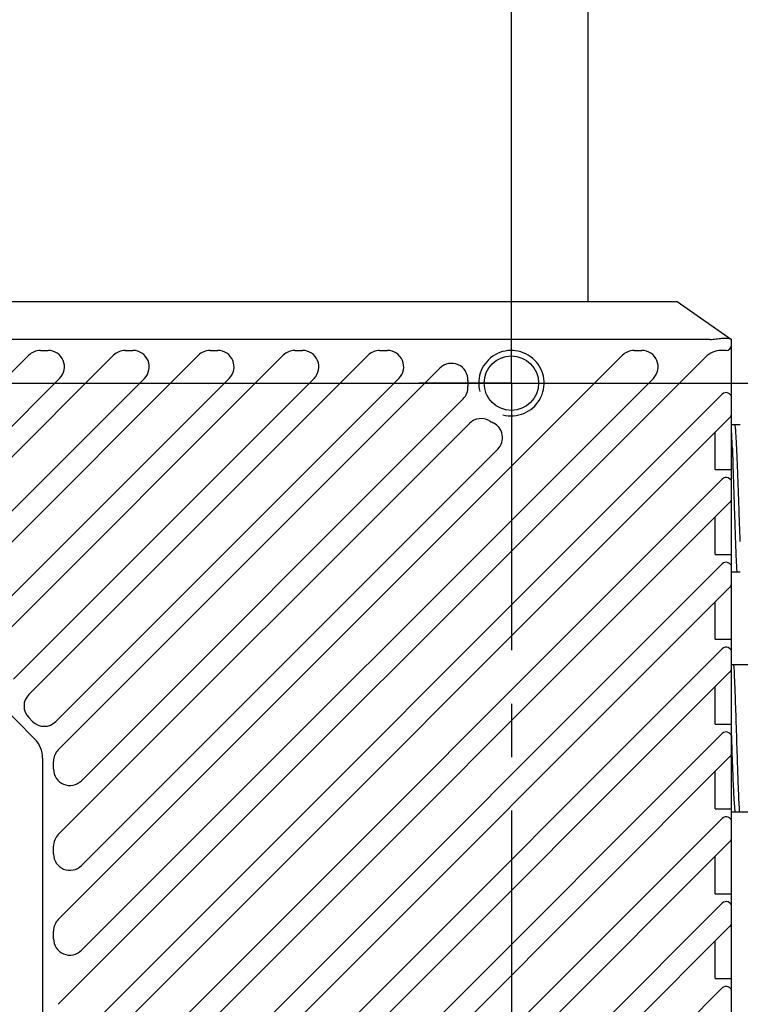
# Model space of a CAD drawing. Header units: millimetres. Extents: x 105 to 512, y 99 to 374.
# Tile 6 of 9: x 308 to 341, y 233 to 278. Entities that reach past the tile are written whole.
import ezdxf
from ezdxf.enums import TextEntityAlignment as Align

# ---------------------------------------------------------------- set-up
doc = ezdxf.new("R2010")
doc.units = ezdxf.units.MM
doc.header["$LTSCALE"] = 32.67
doc.linetypes.add('CENTER', pattern=[0.6, 0.375, -0.075, 0.075, -0.075])
doc.layers.get('0').update_dxf_attribs({"linetype": 'CONTINUOUS'})
for name, color, linetype in [('00_COMPONENTS', 7, 'CONTINUOUS'), ('07_ALL_HOLES', 7, 'CONTINUOUS'), ('51__DRAFT_DIMS', 7, 'CONTINUOUS')]:
    doc.layers.add(name, color=color, linetype=linetype)
doc.styles.get("Standard").update_dxf_attribs({"font": 'simfang.ttf'})
doc.dimstyles.new('DIMSTYLE_1', dxfattribs={"dimtxt": 3, "dimasz": 3, "dimexe": 2.5, "dimexo": 0.5, "dimgap": 0.75, "dimtad": 1, "dimlfac": 2, "dimdsep": 46, "dimtxsty": 'STANDARD', "dimblk": '_FILLED', "dimblk1": '_FILLED', "dimblk2": '_FILLED', "dimcen": 0.09, "dimclrt": 3, "dimazin": 2, "dimtp": 0.3, "dimtm": 0.3, "dimtfac": 1, "dimtofl": 0, "dimtmove": 0, "dimatfit": 3, "dimldrblk": '_FILLED', "dimfxl": 1, "dimtolj": 1, "dimarcsym": 0})
doc.dimstyles.new('DIMSTYLE_3', dxfattribs={"dimtxt": 3, "dimasz": 3, "dimexe": 2.5, "dimexo": 0.5, "dimgap": 0.75, "dimtad": 1, "dimlfac": 2, "dimdsep": 46, "dimtxsty": 'STANDARD', "dimblk": '_FILLED', "dimblk1": '_FILLED', "dimblk2": '_FILLED', "dimcen": 0.09, "dimclrt": 3, "dimazin": 2, "dimtp": 0.2, "dimtm": 0.2, "dimtfac": 1, "dimtofl": 0, "dimtmove": 0, "dimatfit": 3, "dimldrblk": '_FILLED', "dimfxl": 1, "dimtolj": 1, "dimarcsym": 0})
doc.dimstyles.new('DIMSTYLE_4', dxfattribs={"dimtxt": 3, "dimasz": 3, "dimexe": 2.5, "dimexo": 0.5, "dimgap": 0.75, "dimtad": 1, "dimdec": 1, "dimlfac": 2, "dimdsep": 46, "dimtxsty": 'STANDARD', "dimblk": '_FILLED', "dimblk1": '_FILLED', "dimblk2": '_FILLED', "dimcen": 0.09, "dimclrt": 3, "dimazin": 2, "dimtp": 0.5, "dimtm": 0.5, "dimtfac": 1, "dimtdec": 1, "dimtofl": 0, "dimtmove": 0, "dimatfit": 3, "dimldrblk": '_FILLED', "dimfxl": 1, "dimtolj": 1, "dimarcsym": 0})
doc.dimstyles.new('DIMSTYLE_5', dxfattribs={"dimtxt": 3, "dimasz": 3, "dimexe": 2.5, "dimexo": 0.5, "dimgap": 0.75, "dimtad": 1, "dimlfac": 2, "dimdsep": 46, "dimtxsty": 'STANDARD', "dimblk": '_FILLED', "dimblk1": '_FILLED', "dimblk2": '_FILLED', "dimcen": 0.09, "dimclrt": 3, "dimazin": 2, "dimtp": 0.5, "dimtm": 0.5, "dimtfac": 1, "dimtofl": 0, "dimtmove": 0, "dimatfit": 3, "dimldrblk": '_FILLED', "dimfxl": 1, "dimtolj": 1, "dimarcsym": 0})

# ---------------------------------------------------------------- blocks, each defined once
blk = doc.blocks.new('_FILLED')
at = {"color": 0, "linetype": 'ByBlock'}
blk.add_solid([(0, 0), (-1, 0.167), (-1, -0.167)], dxfattribs=at)
blk = doc.blocks.new('*D6')
at = {"layer": '51__DRAFT_DIMS', "color": 4}
for p, q in [((296.871, 326.746), (296.871, 364.287)), ((305.371, 262.265), (305.371, 364.287)), ((296.871, 361.787), (291.871, 361.787)), ((291.871, 361.787), (301.121, 361.787)), ((310.371, 361.787), (301.121, 361.787)), ((305.371, 361.787), (310.371, 361.787))]:
    blk.add_line(p, q, dxfattribs=at)
at = {"layer": '51__DRAFT_DIMS', "color": 4, "xscale": 3, "yscale": 3, "zscale": 3}
blk.add_blockref('_FILLED', (296.871, 361.787), dxfattribs=at)
at = {"layer": '51__DRAFT_DIMS', "color": 4, "xscale": 3, "yscale": 3, "zscale": 3, "rotation": 180}
blk.add_blockref('_FILLED', (305.371, 361.787), dxfattribs=at)
at = {"layer": '51__DRAFT_DIMS', "color": 3}
blk.add_text('17', height=3, dxfattribs=at).set_placement((301.121, 362.537), align=Align.CENTER)
blk = doc.blocks.new('*D7')
at = {"layer": '51__DRAFT_DIMS', "color": 4}
for p, q in [((305.371, 262.265), (305.371, 364.294)), ((330.871, 262.265), (330.871, 364.294)), ((305.371, 361.794), (318.121, 361.794)), ((330.871, 361.794), (318.121, 361.794))]:
    blk.add_line(p, q, dxfattribs=at)
at = {"layer": '51__DRAFT_DIMS', "color": 4, "xscale": 3, "yscale": 3, "zscale": 3, "rotation": 180}
blk.add_blockref('_FILLED', (305.371, 361.794), dxfattribs=at)
at = {"layer": '51__DRAFT_DIMS', "color": 4, "xscale": 3, "yscale": 3, "zscale": 3}
blk.add_blockref('_FILLED', (330.871, 361.794), dxfattribs=at)
at = {"layer": '51__DRAFT_DIMS', "color": 3}
blk.add_text('51', height=3, dxfattribs=at).set_placement((318.121, 362.544), align=Align.CENTER)
blk = doc.blocks.new('*D8')
at = {"layer": '51__DRAFT_DIMS', "color": 4}
for p, q in [((330.092, 354.283), (358.447, 354.283)), ((355.947, 354.283), (355.947, 308.024)), ((355.947, 261.765), (355.947, 308.024)), ((305.871, 261.765), (358.447, 261.765))]:
    blk.add_line(p, q, dxfattribs=at)
at = {"layer": '51__DRAFT_DIMS', "color": 4, "xscale": 3, "yscale": 3, "zscale": 3}
for p, rotation in [((355.947, 354.283), 90), ((355.947, 261.765), 270)]:
    blk.add_blockref('_FILLED', p, dxfattribs=dict(at, rotation=rotation))
at = {"layer": '51__DRAFT_DIMS', "color": 3}
blk.add_text('185', height=3, rotation=90, dxfattribs=at).set_placement((355.197, 308.024), align=Align.CENTER)
blk = doc.blocks.new('*D9')
at = {"layer": '51__DRAFT_DIMS', "color": 4}
for p, q in [((331.371, 261.765), (358.273, 261.765)), ((355.773, 261.765), (355.773, 226.765)), ((355.773, 191.765), (355.773, 226.765)), ((331.371, 191.765), (358.273, 191.765))]:
    blk.add_line(p, q, dxfattribs=at)
at = {"layer": '51__DRAFT_DIMS', "color": 4, "xscale": 3, "yscale": 3, "zscale": 3}
for p, rotation in [((355.773, 261.765), 90), ((355.773, 191.765), 270)]:
    blk.add_blockref('_FILLED', p, dxfattribs=dict(at, rotation=rotation))
at = {"layer": '51__DRAFT_DIMS', "color": 3}
blk.add_text('140', height=3, rotation=90, dxfattribs=at).set_placement((355.023, 226.765), align=Align.CENTER)

msp = doc.modelspace()

# ---------------------------------------------------------------- linework, layer by layer
at = {"layer": '00_COMPONENTS', "color": 7}
for p, q in [((334.3708, 348.8811), (334.3708, 265.5147)), ((304.0214, 265.5147), (338.4708, 265.5147)), ((338.4708, 265.5147), (340.9708, 263.7647)), ((339.9708, 263.7647), (305.2714, 263.7647)), ((340.9708, 189.7647), (340.9708, 263.7647)), ((309.2679, 263.2647), (309.6215, 263.2647)), ((313.1579, 263.2647), (313.5115, 263.2647)), ((317.0479, 263.2647), (317.4015, 263.2647)), ((320.9379, 263.2647), (321.2915, 263.2647)), ((324.8279, 263.2647), (325.1815, 263.2647)), ((336.4979, 263.2647), (336.8515, 263.2647)), ((340.7208, 263.2647), (340.4915, 263.2647)), ((303.8405, 254.2579), (312.6276, 263.045)), ((304.8468, 251.3742), (316.5176, 263.045)), ((306.7918, 249.4292), (320.4076, 263.045)), ((307.5565, 261.8639), (308.7376, 263.045)), ((308.7368, 247.4842), (324.2976, 263.045)), ((310.0905, 237.1679), (335.9676, 263.045)), ((310.0905, 233.2779), (339.7844, 262.9718)), ((310.0905, 244.9479), (327.595, 262.4524)), ((304.9012, 256.7337), (310.1518, 261.9844)), ((304.9012, 252.8437), (314.0418, 261.9844)), ((306.0843, 250.1368), (317.9318, 261.9844)), ((308.0293, 248.1918), (321.8218, 261.9844)), ((309.9743, 246.2468), (325.7118, 261.9844)), ((311.1512, 235.7537), (337.3818, 261.9844)), ((311.1512, 231.8637), (340.5441, 261.2566)), ((311.1512, 243.5337), (328.658, 261.0406)), ((310.0905, 229.3879), (340.8976, 260.195)), ((310.0905, 241.0579), (328.9532, 259.9206)), ((341.3708, 259.8582), (340.9708, 259.8582)), ((340.2208, 257.8007), (340.2208, 259.5183)), ((311.1512, 239.6437), (330.2461, 258.7387)), ((340.2208, 257.8007), (340.9708, 257.8007)), ((311.1512, 227.9737), (340.5441, 257.3666)), ((341.0794, 256.5036), (341.0801, 256.4832)), ((310.0905, 225.4979), (340.8976, 256.305)), ((340.2208, 253.9107), (340.2208, 255.6283)), ((340.2208, 253.9107), (340.9708, 253.9107)), ((311.1512, 224.0837), (340.5441, 253.4766)), ((340.9708, 253.1082), (341.21, 253.1082)), ((341.2118, 253.1082), (341.3708, 253.1082)), ((310.0905, 221.6079), (340.8976, 252.415)), ((340.2208, 250.0207), (340.2208, 251.7383)), ((303.487, 250.9663), (309.0047, 245.4486)), ((340.2208, 250.0207), (340.9708, 250.0207)), ((311.1512, 220.1937), (340.5441, 249.5866)), ((340.9708, 248.8582), (342.3709, 248.8582)), ((310.0905, 217.7179), (340.8976, 248.525)), ((340.2208, 246.1307), (340.2208, 247.8483)), ((308.9136, 246.2468), (308.7368, 246.4236)), ((340.2208, 246.1307), (340.9708, 246.1307)), ((311.1512, 216.3037), (340.5441, 245.6966)), ((340.976, 245.5278), (340.9708, 245.6748)), ((341.0001, 244.8465), (340.976, 245.5278)), ((341.0005, 244.8348), (341.0001, 244.8465)), ((309.3708, 244.5647), (309.3708, 208.9647)), ((309.8708, 244.064), (309.8708, 244.4176)), ((310.0905, 213.8279), (340.8976, 244.635)), ((340.2208, 242.2407), (340.2208, 243.9583)), ((340.2208, 242.2407), (340.9708, 242.2407)), ((340.9708, 242.1082), (342.3708, 242.1082)), ((311.1512, 212.4137), (340.5441, 241.8066)), ((310.0905, 209.9379), (340.8976, 240.745)), ((309.8708, 240.174), (309.8708, 240.5276)), ((340.2208, 238.3507), (340.2208, 240.0683)), ((340.2208, 238.3507), (340.9708, 238.3507)), ((311.1512, 208.5237), (340.5441, 237.9166)), ((303.8405, 199.7979), (340.8976, 236.855)), ((309.8708, 236.284), (309.8708, 236.6376)), ((340.2208, 234.4607), (340.2208, 236.1783)), ((340.2208, 234.4607), (340.9708, 234.4607)), ((304.9012, 198.3837), (340.5441, 234.0266))]:
    msp.add_line(p, q, dxfattribs=at)
msp.add_circle((330.8708, 261.7647), 1.25, dxfattribs=at)
for centre, radius, start, end in [((309.2679, 262.5147), 0.75, 90, 135), ((309.6215, 262.5147), 0.75, 315, 90), ((313.1579, 262.5147), 0.75, 90, 135), ((313.5115, 262.5147), 0.75, 315, 90), ((317.0479, 262.5147), 0.75, 90, 135), ((317.4015, 262.5147), 0.75, 315, 90), ((320.9379, 262.5147), 0.75, 90, 135), ((321.2915, 262.5147), 0.75, 315, 90), ((324.8279, 262.5147), 0.75, 90, 135), ((325.1815, 262.5147), 0.75, 315, 90), ((336.4979, 262.5147), 0.75, 90, 135), ((336.8515, 262.5147), 0.75, 315, 90), ((340.4915, 262.2647), 1, 90, 135), ((340.7208, 263.5147), 0.25, 270, 360), ((328.1254, 261.9221), 0.75, 356.71838, 135), ((328.1277, 261.5709), 0.75, 315, 4.04124), ((330.8708, 261.7647), 2, 176.71838, 184.04124), ((340.7208, 261.0798), 0.25, 0, 135), ((329.4835, 259.3903), 0.75, 59.70308, 135), ((340.7208, 260.3718), 0.25, 315, 360), ((330.8708, 261.7647), 2, 239.70308, 245.16464), ((329.7158, 259.269), 0.75, 315, 65.16464), ((301.7885, 257.6698), 39.2274, 2.4712, 2.74431), ((260.4192, 255.8716), 80.6357, 2.111078, 2.480304), ((340.7208, 257.1898), 0.25, 0, 135), ((340.7208, 256.4818), 0.25, 315, 360), ((340.7208, 253.2998), 0.25, 0, 135), ((340.7208, 252.5918), 0.25, 315, 360), ((340.7208, 249.4098), 0.25, 0, 135), ((340.7208, 248.7018), 0.25, 315, 360), ((309.2672, 246.9539), 0.75, 135, 225), ((309.4439, 246.7771), 0.75, 225, 315), ((340.7208, 245.5198), 0.25, 0, 135), ((308.1208, 244.5647), 1.25, 0, 45), ((310.6208, 244.4176), 0.75, 135, 180), ((340.7208, 244.8118), 0.25, 315, 360), ((310.6208, 244.064), 0.75, 180, 315), ((340.7208, 241.6298), 0.25, 0, 135), ((310.6208, 240.5276), 0.75, 135, 180), ((340.7208, 240.9218), 0.25, 315, 360), ((310.6208, 240.174), 0.75, 180, 315), ((340.7208, 237.7398), 0.25, 0, 135), ((310.6208, 236.6376), 0.75, 135, 180), ((340.7208, 237.0318), 0.25, 315, 360), ((310.6208, 236.284), 0.75, 180, 315), ((340.7208, 233.8498), 0.25, 0, 135)]:
    msp.add_arc(centre, radius, start, end, dxfattribs=at)
at = {"layer": '00_COMPONENTS', "color": 4}
msp.add_arc((330.8708, 261.7647), 1.5, 255, 195, dxfattribs=at)
at = {"layer": '00_COMPONENTS', "color": 7}
msp.add_ellipse((339.9708, 264.6397), major_axis=(1, 0), ratio=0.875, start_param=-1.5707963, end_param=-1.420226, dxfattribs=at)
for points, knots in [([(340.1208, 263.7746), (340.2135, 263.7869), (340.3483, 263.8067), (340.5221, 263.8256), (340.637, 263.8333), (340.7378, 263.8338), (340.8224, 263.8267), (340.889, 263.8123), (340.9258, 263.7962), (340.9398, 263.7864)], [0, 0, 0, 0, 0.3380838, 0.4923527, 0.6321039, 0.7543059, 0.856736, 0.9383927, 1, 1, 1, 1]), ([(341.3708, 254.4965), (341.36, 254.7461), (341.3396, 255.2716), (341.3103, 256.0821), (341.2817, 256.919), (341.2523, 257.7299), (341.2278, 258.3661), (341.2069, 258.8241), (341.1923, 259.1167), (341.1779, 259.3682), (341.1632, 259.5747), (341.1489, 259.7331), (341.1378, 259.8223), (341.1313, 259.8582)], [0, 0, 0, 0, 0.1396267, 0.2939365, 0.4532421, 0.6076118, 0.7474024, 0.8090514, 0.8638916, 0.9110798, 0.9498477, 0.9795978, 1, 1, 1, 1]), ([(341.0002, 258.842), (341.0149, 258.4752), (341.042, 257.6958), (341.0665, 256.9163), (341.0794, 256.5036)], [0, 0, 0, 0, 0.4706192, 1, 1, 1, 1]), ([(341.0801, 256.4832), (341.0908, 256.1413), (341.1114, 255.4828), (341.1425, 254.5566), (341.1732, 253.7735), (341.1965, 253.3069), (341.21, 253.1082)], [0, 0, 0, 0, 0.3038536, 0.5851628, 0.8230818, 1, 1, 1, 1]), ([(341.0637, 248.8582), (341.0776, 248.6595), (341.1005, 248.193), (341.1383, 247.2405), (341.179, 245.9724), (341.2175, 244.7308), (341.2499, 243.7585), (341.2738, 243.1174), (341.2973, 242.5754), (341.3147, 242.2502), (341.3247, 242.1082)], [0, 0, 0, 0, 0.0884582, 0.2074181, 0.4233225, 0.6519227, 0.7590647, 0.8553694, 0.9368107, 1, 1, 1, 1]), ([(341.1448, 242.1085), (341.1364, 242.1503), (341.1234, 242.2592), (341.1059, 242.458), (341.0887, 242.7259), (341.0714, 243.0567), (341.0536, 243.4428), (341.0286, 244.0416), (341.012, 244.5108), (341.0005, 244.8348)], [0, 0, 0, 0, 0.0467535, 0.1203023, 0.219349, 0.3416193, 0.4841939, 0.6438626, 1, 1, 1, 1])]:
    msp.add_open_spline(points, degree=3, knots=knots, dxfattribs=at)
at = {"layer": '07_ALL_HOLES', "color": 1, "linetype": 'CENTER'}
for p, q in [((330.8708, 261.7647), (330.8708, 266.0147)), ((305.3708, 261.7647), (326.6208, 261.7647)), ((330.8708, 261.7647), (326.6208, 261.7647)), ((330.8708, 261.7647), (330.8708, 195.1238)), ((330.8708, 261.7647), (331.9083, 261.7647)), ((331.9083, 261.7647), (335.1208, 261.7647))]:
    msp.add_line(p, q, dxfattribs=at)

# ---------------------------------------------------------------- dimensions: what is measured, and where the dimension line sits
at = {"layer": '51__DRAFT_DIMS', "color": 4}
for base, p1, p2, dimstyle, picture, middle in [((305.3708, 361.7874), (296.8708, 326.246), (305.3708, 261.7647), 'DIMSTYLE_3', '*D6', (301.2175, 361.7874)), ((330.8708, 361.7936), (305.3708, 261.7647), (330.8708, 261.7647), 'DIMSTYLE_1', '*D7', (317.9949, 361.7936))]:
    dim = msp.add_linear_dim(base=base, p1=p1, p2=p2, dimstyle=dimstyle, dxfattribs=at)
    dim.commit()
    dim.dimension.update_dxf_attribs({"geometry": picture, "text_midpoint": middle, "dimtype": 160})
for base, p1, p2, dimstyle, picture, middle in [((355.9469, 261.7647), (329.5918, 354.2828), (305.3708, 261.7647), 'DIMSTYLE_4', '*D8', (355.9469, 308.1058)), ((355.7727, 191.7647), (330.8708, 261.7647), (330.8708, 191.7647), 'DIMSTYLE_5', '*D9', (355.7727, 226.876))]:
    dim = msp.add_linear_dim(base=base, p1=p1, p2=p2, angle=270, dimstyle=dimstyle, dxfattribs=at)
    dim.commit()
    dim.dimension.update_dxf_attribs({"geometry": picture, "text_midpoint": middle, "dimtype": 160})

doc.saveas('drawing.dxf')
